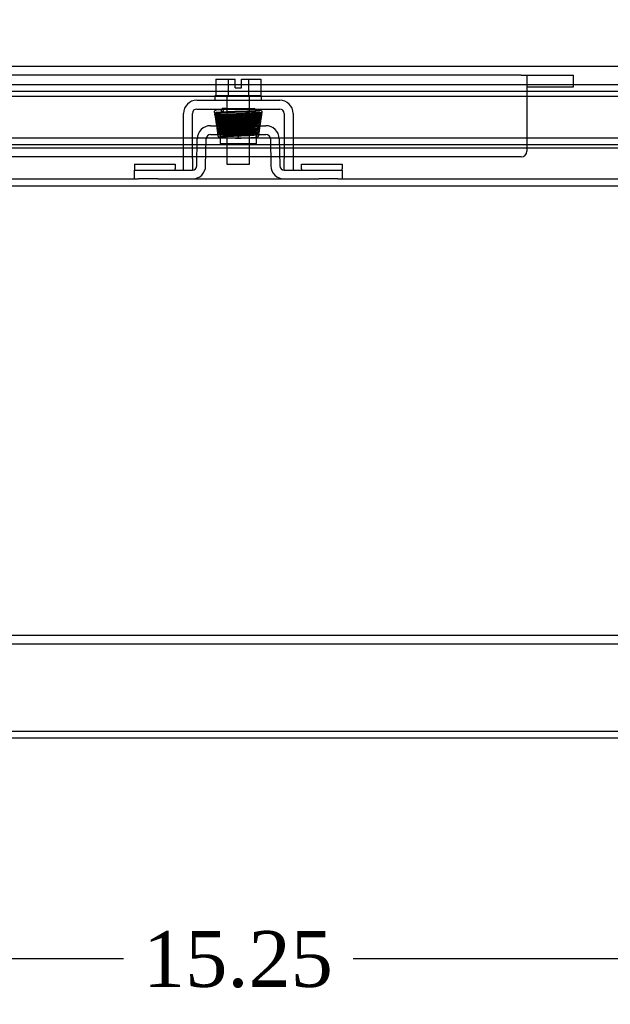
# Model space of a CAD drawing. Header units: inches. Extents: x 1 to 150, y -1 to 99.
# Tile 7 of 23: x 46 to 52, y 7 to 18. Entities that reach past the tile are written whole.
import ezdxf
from ezdxf.enums import TextEntityAlignment as Align
from ezdxf.lldxf.tags import DXFTag

# ---------------------------------------------------------------- set-up
doc = ezdxf.new("R2010")
doc.units = ezdxf.units.IN
doc.header["$MEASUREMENT"] = 0
for name, color, linetype in [('COM40674', 7, 'Continuous'), ('COM42667', 7, 'Continuous'), ('COM42780', 7, 'Continuous'), ('COM48430', 7, 'Continuous'), ('COM56229', 7, 'Continuous'), ('COM70219', 7, 'Continuous'), ('Default', 7, 'Continuous'), ('PKT99', 7, 'Continuous'), ('SCC19011', 7, 'Continuous'), ('SPR20265', 7, 'Continuous'), ('WAF25035', 7, 'Continuous')]:
    doc.layers.add(name, color=color, linetype=linetype)
doc.styles.add('SEACAD_Times_New_Roman', font='times.ttf')
tags = doc.linetypes.add('HIDDEN2', pattern=[0.1875, 0.125, -0.0625]).pattern_tags.tags
tags[6:7] = [DXFTag(74, 4), DXFTag(75, 0), DXFTag(340, '0'), DXFTag(46, 0.0), DXFTag(50, 0.0), DXFTag(44, 0.0), DXFTag(45, 0.0)]
tags[4:5] = [DXFTag(74, 4), DXFTag(75, 0), DXFTag(340, '0'), DXFTag(46, 0.0), DXFTag(50, 0.0), DXFTag(44, 0.0), DXFTag(45, 0.0)]
doc.dimstyles.new('HAMMOND_(STH_-_120x80)', dxfattribs={"dimtxt": 0.6, "dimasz": 0.75, "dimexe": 0.3, "dimexo": 0.3, "dimgap": 0.15, "dimtad": 0, "dimtih": 1, "dimtoh": 1, "dimzin": 0, "dimdsep": 46, "dimtxsty": 'SEACAD_Times_New_Roman', "dimblk1": '_SE_FILLED', "dimblk2": '_SE_FILLED', "dimsah": 1, "dimcen": 0.3, "dimadec": 0, "dimazin": 0, "dimtfac": 0.8, "dimtofl": 0, "dimtmove": 1, "dimatfit": 3, "dimfxl": 1, "dimtolj": 1, "dimtzin": 0, "dimarcsym": 0})

# ---------------------------------------------------------------- blocks, each defined once
blk = doc.blocks.new('SE2')
at = {"layer": 'COM40674', "color": 7, "linetype": 'HIDDEN2'}
for p, q in [((39.805, 10.987), (56.555, 10.987)), ((39.805, 10.892), (56.555, 10.892))]:
    blk.add_line(p, q, dxfattribs=at)
at = {"layer": 'COM42667', "color": 7, "linetype": 'Continuous'}
for p, q in [((47.735, 16.729), (48.626, 16.729)), ((47.735, 16.634), (48.626, 16.634)), ((47.592, 16.103), (47.592, 16.586)), ((47.687, 16.103), (47.687, 16.586)), ((48.674, 16.586), (48.674, 16.103)), ((48.769, 16.586), (48.769, 16.103)), ((47.592, 15.978), (47.592, 16.103)), ((47.687, 16.103), (47.687, 15.978)), ((48.674, 15.978), (48.674, 16.103)), ((48.769, 16.103), (48.769, 15.978))]:
    blk.add_line(p, q, dxfattribs=at)
for centre, radius, start, end in [((47.735, 16.586), 0.143, 90, 180), ((48.626, 16.586), 0.143, 0, 90), ((47.735, 16.586), 0.048, 90, 180), ((48.626, 16.586), 0.048, 0, 90)]:
    blk.add_arc(centre, radius, start, end, dxfattribs=at)
at = {"layer": 'COM42780', "color": 7, "linetype": 'Continuous'}
for p, q in [((47.883, 16.455), (48.477, 16.455)), ((47.735, 16.026), (47.74, 16.315)), ((47.83, 16.024), (47.835, 16.313)), ((47.883, 16.36), (48.477, 16.36)), ((47.985, 16.36), (47.985, 16.265)), ((48.375, 16.265), (48.375, 16.332)), ((48.525, 16.313), (48.53, 16.024)), ((48.62, 16.315), (48.625, 16.026)), ((47.985, 16.265), (48.375, 16.265)), ((47.065, 16.043), (47.502, 16.043)), ((47.065, 16.043), (47.065, 15.992)), ((47.065, 15.992), (47.065, 15.978)), ((47.065, 15.883), (47.065, 15.978)), ((47.065, 15.978), (47.315, 15.978)), ((47.315, 15.978), (47.687, 15.978)), ((47.502, 16.043), (47.502, 15.992)), ((47.502, 15.978), (47.502, 15.992)), ((48.673, 15.978), (49.046, 15.978)), ((48.859, 16.043), (49.296, 16.043)), ((48.859, 15.992), (48.859, 16.043)), ((48.859, 15.992), (48.859, 15.978)), ((49.046, 15.978), (49.296, 15.978)), ((49.296, 16.043), (49.296, 15.992)), ((49.296, 15.978), (49.296, 15.992)), ((49.296, 15.978), (49.296, 15.883)), ((47.315, 15.883), (47.109, 15.883)), ((47.315, 15.883), (47.687, 15.883)), ((48.673, 15.883), (49.046, 15.883)), ((49.251, 15.883), (49.046, 15.883))]:
    blk.add_line(p, q, dxfattribs=at)
at = {"layer": 'COM42780', "color": 7, "linetype": 'HIDDEN2'}
blk.add_line((48.375, 16.332), (48.375, 16.36), dxfattribs=at)
at = {"layer": 'COM42780', "color": 7, "linetype": 'Continuous'}
for centre, radius, start, end in [((47.883, 16.312), 0.143, 90, 179), ((48.477, 16.312), 0.143, 1, 90), ((47.883, 16.312), 0.048, 90, 179), ((48.477, 16.312), 0.048, 1, 90), ((47.687, 16.026), 0.048, 270, 359), ((47.687, 16.026), 0.143, 270, 359), ((48.673, 16.026), 0.143, 181, 270), ((48.673, 16.026), 0.048, 181, 270)]:
    blk.add_arc(centre, radius, start, end, dxfattribs=at)
at = {"layer": 'COM48430', "color": 7, "linetype": 'HIDDEN2'}
for p, q in [((39.454, 16.896), (56.907, 16.896)), ((39.454, 16.824), (56.907, 16.824)), ((38.314, 15.811), (58.047, 15.811)), ((38.288, 9.955), (58.072, 9.955))]:
    blk.add_line(p, q, dxfattribs=at)
at = {"layer": 'COM48430', "color": 7, "linetype": 'Continuous'}
for p, q in [((38.314, 15.883), (47.109, 15.883)), ((47.687, 15.883), (48.673, 15.883)), ((49.251, 15.883), (58.047, 15.883)), ((42.18, 9.883), (54.18, 9.883))]:
    blk.add_line(p, q, dxfattribs=at)
at = {"layer": 'COM56229', "color": 7, "linetype": 'Continuous'}
for p, q in [((39.226, 17.093), (57.198, 17.093)), ((47.592, 16.321), (40.274, 16.321)), ((47.741, 16.321), (47.687, 16.321)), ((47.985, 16.321), (47.836, 16.321)), ((48.525, 16.321), (48.375, 16.321)), ((48.674, 16.321), (48.62, 16.321)), ((56.151, 16.321), (48.769, 16.321)), ((40.094, 16.218), (47.592, 16.218)), ((47.592, 16.25), (40.274, 16.25)), ((47.739, 16.25), (47.687, 16.25)), ((47.687, 16.218), (47.739, 16.218)), ((48.058, 16.25), (47.834, 16.25)), ((47.834, 16.218), (48.058, 16.218)), ((48.527, 16.25), (48.302, 16.25)), ((48.302, 16.218), (48.527, 16.218)), ((48.674, 16.25), (48.622, 16.25)), ((48.622, 16.218), (48.674, 16.218)), ((56.151, 16.25), (48.769, 16.25)), ((48.769, 16.218), (56.331, 16.218))]:
    blk.add_line(p, q, dxfattribs=at)
at = {"layer": 'COM56229', "color": 7, "linetype": 'HIDDEN2'}
for p, q in [((47.687, 16.321), (47.592, 16.321)), ((47.836, 16.321), (47.741, 16.321)), ((48.375, 16.321), (47.985, 16.321)), ((48.62, 16.321), (48.525, 16.321)), ((48.769, 16.321), (48.674, 16.321)), ((47.687, 16.25), (47.592, 16.25)), ((47.592, 16.218), (47.687, 16.218)), ((47.834, 16.25), (47.739, 16.25)), ((47.739, 16.218), (47.834, 16.218)), ((48.302, 16.25), (48.058, 16.25)), ((48.058, 16.218), (48.302, 16.218)), ((48.622, 16.25), (48.527, 16.25)), ((48.527, 16.218), (48.622, 16.218)), ((48.769, 16.25), (48.674, 16.25)), ((48.674, 16.218), (48.769, 16.218))]:
    blk.add_line(p, q, dxfattribs=at)
at = {"layer": 'COM70219', "color": 7, "linetype": 'HIDDEN2'}
blk.add_line((39.712, 16.771), (56.649, 16.771), dxfattribs=at)
at = {"layer": 'PKT99', "color": 7, "linetype": 'HIDDEN2'}
for p, q in [((51.22, 16.996), (41.84, 16.996)), ((51.22, 16.996), (51.28, 16.996)), ((51.28, 16.996), (51.28, 16.181)), ((51.28, 16.996), (51.78, 16.996)), ((51.78, 16.871), (51.78, 16.996)), ((51.28, 16.871), (51.78, 16.871)), ((51.22, 16.121), (41.84, 16.121))]:
    blk.add_line(p, q, dxfattribs=at)
blk.add_arc((51.22, 16.181), 0.06, 270, 0, dxfattribs=at)
at = {"layer": 'SCC19011', "color": 7, "linetype": 'Continuous'}
for p, q in [((47.939, 16.955), (47.939, 16.774)), ((47.939, 16.955), (48.072, 16.955)), ((48.072, 16.955), (48.072, 16.774)), ((48.072, 16.955), (48.146, 16.955)), ((48.146, 16.86), (48.146, 16.955)), ((48.214, 16.955), (48.289, 16.955)), ((48.214, 16.86), (48.214, 16.955)), ((48.289, 16.955), (48.289, 16.774)), ((48.289, 16.955), (48.421, 16.955)), ((48.421, 16.955), (48.421, 16.774)), ((48.146, 16.86), (48.214, 16.86)), ((48.058, 16.634), (48.058, 16.602)), ((48.302, 16.611), (48.302, 16.634)), ((48.058, 16.567), (48.058, 16.552)), ((48.058, 16.517), (48.058, 16.502)), ((48.302, 16.561), (48.302, 16.576)), ((48.302, 16.511), (48.302, 16.526)), ((48.058, 16.467), (48.058, 16.455)), ((48.302, 16.461), (48.302, 16.476)), ((48.058, 16.265), (48.058, 16.042)), ((48.302, 16.042), (48.302, 16.265)), ((48.058, 16.042), (48.302, 16.042))]:
    blk.add_line(p, q, dxfattribs=at)
at = {"layer": 'SCC19011', "color": 7, "linetype": 'HIDDEN2'}
for p, q in [((48.058, 16.774), (48.058, 16.634)), ((48.302, 16.634), (48.302, 16.774)), ((48.058, 16.602), (48.058, 16.567)), ((48.302, 16.576), (48.302, 16.611)), ((48.058, 16.552), (48.058, 16.517)), ((48.058, 16.502), (48.058, 16.467)), ((48.302, 16.526), (48.302, 16.561)), ((48.302, 16.476), (48.302, 16.511)), ((48.058, 16.455), (48.058, 16.265)), ((48.302, 16.265), (48.302, 16.461))]:
    blk.add_line(p, q, dxfattribs=at)
at = {"layer": 'SPR20265', "color": 7, "linetype": 'Continuous'}
blk.add_line((48.18, 16.356), (48.18, 16.321), dxfattribs=at)
at = {"layer": 'SPR20265', "color": 7, "linetype": 'HIDDEN2'}
for centre, radius, start, end in [((48.359, 11.653), 4.985, 90.0776, 94.8175), ((48.358, 11.683), 4.919, 90.0554, 94.8416), ((48.002, 11.653), 4.985, 86.5376, 89.9224)]:
    blk.add_arc(centre, radius, start, end, dxfattribs=at)
at = {"layer": 'SPR20265', "color": 7, "linetype": 'Continuous'}
for centre, radius, start, end in [((48.003, 11.683), 4.919, 89.5796, 89.9446), ((48.002, 11.653), 4.985, 85.1825, 86.5376), ((48.405, 16.501), 0.0181, 270.2962, 90.6354)]:
    blk.add_arc(centre, radius, start, end, dxfattribs=at)
for start_param, end_param in [(3.808539, 6.283185), (0, 2.474646)]:
    blk.add_ellipse((48.008, 16.62), major_axis=(0, -0.0175), ratio=0.707107, start_param=start_param, end_param=end_param, dxfattribs=at)
at = {"layer": 'SPR20265', "color": 7, "linetype": 'HIDDEN2'}
for centre, start_param, end_param in [((48.008, 16.62), 2.474646, 3.808539), ((48.353, 16.62), 0.016493, 3.171395)]:
    blk.add_ellipse(centre, major_axis=(0, -0.0175), ratio=0.707107, start_param=start_param, end_param=end_param, dxfattribs=at)
for points, knots in [([(47.945, 16.621), (47.942, 16.62), (47.937, 16.62), (47.929, 16.616), (47.924, 16.61), (47.922, 16.604), (47.922, 16.6), (47.923, 16.596), (47.925, 16.593), (47.927, 16.59), (47.93, 16.587), (47.933, 16.586), (47.936, 16.584), (47.939, 16.584), (47.94, 16.584)], [0, 0, 0, 0, 0.174153, 0.333945, 0.47646, 0.59716, 0.649734, 0.701139, 0.752042, 0.802639, 0.852867, 0.902545, 0.951555, 1, 1, 1, 1]), ([(48.417, 16.595), (48.416, 16.595), (48.409, 16.596), (48.387, 16.598), (48.354, 16.6), (48.331, 16.601), (48.322, 16.601)], [0.0471701, 0.0471701, 0.0471701, 0.0471701, 0.0920646, 0.1748433, 0.2486488, 0.2900467, 0.2900467, 0.2900467, 0.2900467]), ([(47.943, 16.568), (47.943, 16.568), (47.942, 16.567), (47.94, 16.567), (47.937, 16.565), (47.935, 16.563), (47.933, 16.56), (47.931, 16.557), (47.93, 16.552), (47.931, 16.546), (47.936, 16.539), (47.945, 16.533), (47.951, 16.532), (47.956, 16.532)], [0.0836797, 0.0836797, 0.0836797, 0.0836797, 0.0862289, 0.1249883, 0.163044, 0.2021154, 0.2436891, 0.2889083, 0.338607, 0.4554382, 0.607761, 0.7920008, 1, 1, 1, 1]), ([(47.937, 16.584), (47.937, 16.584), (47.941, 16.582), (47.96, 16.58), (47.996, 16.578), (48.026, 16.577), (48.041, 16.576), (48.042, 16.576)], [0.0505388, 0.0505388, 0.0505388, 0.0505388, 0.0986505, 0.1873611, 0.2665274, 0.3362875, 0.3371283, 0.3371283, 0.3371283, 0.3371283]), ([(47.956, 16.52), (47.953, 16.519), (47.949, 16.519), (47.944, 16.515), (47.94, 16.511), (47.938, 16.505), (47.938, 16.498), (47.94, 16.492), (47.945, 16.487), (47.95, 16.484), (47.954, 16.484), (47.956, 16.483)], [0, 0, 0, 0, 0.147667, 0.223434, 0.298136, 0.43794, 0.563031, 0.685887, 0.803032, 0.90871, 1, 1, 1, 1]), ([(48.416, 16.594), (48.415, 16.593), (48.413, 16.592), (48.402, 16.591), (48.378, 16.589), (48.34, 16.587), (48.299, 16.586), (48.259, 16.584), (48.223, 16.583), (48.194, 16.582), (48.168, 16.581), (48.141, 16.58), (48.11, 16.579), (48.073, 16.578), (48.033, 16.576), (47.993, 16.574), (47.96, 16.572), (47.945, 16.57), (47.942, 16.568), (47.942, 16.568)], [0, 0, 0, 0, 0.0467125, 0.0912045, 0.1733219, 0.2466176, 0.3110379, 0.36659, 0.413288, 0.4511006, 0.4802798, 0.5124664, 0.5539213, 0.6046829, 0.6647937, 0.7342677, 0.8131786, 0.9016438, 0.9470263, 0.9470263, 0.9470263, 0.9470263]), ([(48.398, 16.493), (48.395, 16.492), (48.389, 16.491), (48.372, 16.49), (48.352, 16.488), (48.321, 16.487), (48.279, 16.485), (48.229, 16.483), (48.185, 16.482), (48.15, 16.48), (48.12, 16.479), (48.091, 16.478), (48.062, 16.477), (48.031, 16.475), (48.003, 16.474), (47.98, 16.472), (47.965, 16.47), (47.957, 16.468), (47.952, 16.466), (47.946, 16.458), (47.945, 16.448), (47.953, 16.436), (47.966, 16.432), (47.98, 16.431), (48.008, 16.428), (48.038, 16.427), (48.055, 16.426)], [0, 0, 0, 0, 0.0305768, 0.0594791, 0.0867008, 0.1122479, 0.1582281, 0.1975551, 0.2302279, 0.2562485, 0.2767839, 0.2989471, 0.3239655, 0.3518713, 0.3827213, 0.4161286, 0.4448147, 0.466193, 0.4802912, 0.4887473, 0.5040152, 0.5261078, 0.5470225, 0.5675516, 0.6111258, 0.6576751, 0.6576751, 0.6576751, 0.6576751]), ([(47.951, 16.532), (47.959, 16.531), (47.969, 16.53), (47.997, 16.529), (48.021, 16.527), (48.038, 16.527), (48.046, 16.526)], [0, 0, 0, 0, 0.1150047, 0.1737257, 0.2331549, 0.2762343, 0.2762343, 0.2762343, 0.2762343]), ([(47.952, 16.535), (47.952, 16.535), (47.954, 16.536), (47.967, 16.537), (47.997, 16.539), (48.035, 16.541), (48.074, 16.543), (48.11, 16.544), (48.141, 16.545), (48.168, 16.546), (48.194, 16.547), (48.223, 16.548), (48.259, 16.549), (48.299, 16.551), (48.341, 16.552), (48.38, 16.554), (48.404, 16.556), (48.416, 16.558), (48.418, 16.558), (48.419, 16.559)], [0.0616803, 0.0616803, 0.0616803, 0.0616803, 0.0948725, 0.18112, 0.2587764, 0.3276664, 0.3876449, 0.43854, 0.4802416, 0.5126801, 0.5421128, 0.5802796, 0.6274621, 0.6836649, 0.7489449, 0.8233649, 0.9069374, 0.9523037, 1, 1, 1, 1]), ([(48.406, 16.543), (48.406, 16.543), (48.404, 16.542), (48.39, 16.54), (48.359, 16.538), (48.321, 16.537), (48.283, 16.535), (48.247, 16.534), (48.216, 16.533), (48.19, 16.532), (48.165, 16.531), (48.137, 16.53), (48.103, 16.529), (48.065, 16.527), (48.025, 16.525), (47.988, 16.523), (47.966, 16.522), (47.955, 16.52), (47.954, 16.519), (47.953, 16.519)], [0.054891, 0.054891, 0.054891, 0.054891, 0.0961125, 0.1831695, 0.2613409, 0.3305892, 0.3907936, 0.4419037, 0.4838688, 0.5166746, 0.5458002, 0.5835368, 0.6303253, 0.6861586, 0.7510429, 0.8249452, 0.9078284, 0.9527773, 1, 1, 1, 1]), ([(47.957, 16.484), (47.959, 16.485), (47.963, 16.486), (47.99, 16.489), (48.026, 16.49), (48.065, 16.492), (48.103, 16.494), (48.137, 16.495), (48.165, 16.496), (48.19, 16.497), (48.216, 16.498), (48.247, 16.499), (48.284, 16.5), (48.323, 16.502), (48.362, 16.504), (48.395, 16.506), (48.411, 16.508), (48.414, 16.509), (48.414, 16.51), (48.414, 16.51)], [0, 0, 0, 0, 0.0901151, 0.1716361, 0.2445232, 0.3086686, 0.3639725, 0.4103857, 0.4478611, 0.4768065, 0.5094392, 0.5512577, 0.6023326, 0.6627315, 0.7325648, 0.8118938, 0.9008895, 0.9492073, 0.9527343, 0.9527343, 0.9527343, 0.9527343]), ([(48.406, 16.494), (48.406, 16.494), (48.402, 16.495), (48.386, 16.497), (48.353, 16.499), (48.326, 16.501), (48.312, 16.501)], [0.0502187, 0.0502187, 0.0502187, 0.0502187, 0.0980503, 0.1863449, 0.2651888, 0.332752, 0.332752, 0.332752, 0.332752]), ([(48.407, 16.545), (48.4, 16.546), (48.391, 16.547), (48.363, 16.549), (48.341, 16.55), (48.324, 16.551), (48.317, 16.551)], [0, 0, 0, 0, 0.113473, 0.1716002, 0.2305085, 0.2715062, 0.2715062, 0.2715062, 0.2715062]), ([(48.396, 16.457), (48.401, 16.458), (48.407, 16.459), (48.415, 16.466), (48.418, 16.471), (48.419, 16.476), (48.419, 16.479), (48.418, 16.483), (48.416, 16.486), (48.413, 16.489), (48.41, 16.492), (48.405, 16.493), (48.403, 16.493), (48.402, 16.493)], [0, 0, 0, 0, 0.314139, 0.451364, 0.572135, 0.625408, 0.67627, 0.728029, 0.781154, 0.835554, 0.89067, 0.945715, 1, 1, 1, 1]), ([(48.409, 16.51), (48.41, 16.51), (48.411, 16.51), (48.414, 16.51), (48.417, 16.511), (48.42, 16.513), (48.422, 16.515), (48.424, 16.518), (48.426, 16.521), (48.427, 16.525), (48.426, 16.531), (48.422, 16.539), (48.413, 16.544), (48.407, 16.545), (48.403, 16.546)], [0, 0, 0, 0, 0.042091, 0.081647, 0.120191, 0.15929, 0.200316, 0.244307, 0.29197, 0.343782, 0.463061, 0.615509, 0.797242, 1, 1, 1, 1]), ([(48.416, 16.558), (48.419, 16.559), (48.425, 16.559), (48.432, 16.565), (48.435, 16.572), (48.435, 16.579), (48.433, 16.586), (48.428, 16.591), (48.423, 16.594), (48.419, 16.594), (48.417, 16.594)], [0, 0, 0, 0, 0.156089, 0.311601, 0.454811, 0.580816, 0.702069, 0.815536, 0.915769, 1, 1, 1, 1]), ([(47.968, 16.445), (47.965, 16.444), (47.96, 16.444), (47.953, 16.438), (47.949, 16.43), (47.949, 16.423), (47.952, 16.417), (47.956, 16.412), (47.962, 16.409), (47.965, 16.409), (47.967, 16.409)], [0, 0, 0, 0, 0.160978, 0.319941, 0.465269, 0.591846, 0.711965, 0.822973, 0.919786, 1, 1, 1, 1]), ([(47.953, 16.484), (47.955, 16.483), (47.959, 16.482), (47.987, 16.479), (48.018, 16.478), (48.041, 16.477), (48.05, 16.476)], [0, 0, 0, 0, 0.0928144, 0.1763824, 0.2507715, 0.2956084, 0.2956084, 0.2956084, 0.2956084]), ([(47.971, 16.419), (47.97, 16.419), (47.968, 16.419), (47.966, 16.418), (47.963, 16.417), (47.96, 16.415), (47.958, 16.413), (47.955, 16.41), (47.953, 16.404), (47.954, 16.397), (47.958, 16.39), (47.966, 16.384), (47.971, 16.383), (47.975, 16.382)], [0, 0, 0, 0, 0.035882, 0.073188, 0.112909, 0.155738, 0.202044, 0.251913, 0.361271, 0.485727, 0.637722, 0.812554, 1, 1, 1, 1]), ([(48.387, 16.418), (48.385, 16.417), (48.38, 16.416), (48.366, 16.415), (48.347, 16.414), (48.319, 16.412), (48.281, 16.41), (48.234, 16.408), (48.193, 16.407), (48.159, 16.406), (48.13, 16.404), (48.103, 16.403), (48.073, 16.402), (48.043, 16.401), (48.015, 16.399), (47.992, 16.397), (47.977, 16.395), (47.969, 16.393), (47.964, 16.391), (47.958, 16.384), (47.957, 16.376), (47.959, 16.368), (47.964, 16.363), (47.968, 16.36), (47.97, 16.36)], [0, 0, 0, 0, 0.0305537, 0.0594336, 0.086636, 0.1121631, 0.1581079, 0.1973983, 0.2300328, 0.2560126, 0.2765595, 0.2989611, 0.3244485, 0.3530535, 0.3848423, 0.419375, 0.4489964, 0.4710688, 0.4856271, 0.4942255, 0.5080342, 0.5177414, 0.527727, 0.5388285, 0.5388285, 0.5388285, 0.5388285]), ([(48.153, 16.455), (48.145, 16.455), (48.116, 16.454), (48.069, 16.452), (48.027, 16.45), (47.999, 16.448), (47.982, 16.447), (47.969, 16.446), (47.967, 16.445), (47.965, 16.444)], [0.7723924, 0.7723924, 0.7723924, 0.7723924, 0.7927105, 0.8378634, 0.8874158, 0.9139069, 0.9414997, 0.9701957, 1, 1, 1, 1]), ([(48.391, 16.444), (48.391, 16.443), (48.388, 16.442), (48.366, 16.44), (48.335, 16.438), (48.3, 16.436), (48.266, 16.435), (48.234, 16.433), (48.208, 16.432), (48.185, 16.432), (48.161, 16.431), (48.132, 16.43), (48.098, 16.428), (48.06, 16.427), (48.023, 16.425), (47.99, 16.423), (47.972, 16.421), (47.968, 16.419), (47.968, 16.419), (47.968, 16.418)], [0.0131614, 0.0131614, 0.0131614, 0.0131614, 0.0909302, 0.1731077, 0.2464975, 0.3110371, 0.3667215, 0.4135505, 0.4514828, 0.4807599, 0.5130148, 0.5545557, 0.6054108, 0.6655855, 0.7350644, 0.8138842, 0.9020994, 0.9498668, 0.9667033, 0.9667033, 0.9667033, 0.9667033]), ([(47.969, 16.409), (47.97, 16.41), (47.972, 16.411), (47.985, 16.412), (48.002, 16.414), (48.028, 16.415), (48.066, 16.417), (48.114, 16.419), (48.156, 16.42), (48.191, 16.422), (48.222, 16.423), (48.253, 16.424), (48.287, 16.425), (48.323, 16.427), (48.357, 16.429), (48.382, 16.431), (48.397, 16.433), (48.405, 16.436), (48.409, 16.437), (48.412, 16.441), (48.414, 16.445), (48.416, 16.449), (48.415, 16.453), (48.415, 16.455), (48.415, 16.455)], [0, 0, 0, 0, 0.030093, 0.0585571, 0.0853869, 0.1105715, 0.1558746, 0.1945172, 0.2264462, 0.2516092, 0.2721585, 0.2958767, 0.3235, 0.3550878, 0.3907308, 0.4288982, 0.4597713, 0.4816059, 0.4943659, 0.4976427, 0.5012018, 0.5057902, 0.5113157, 0.5124349, 0.5124349, 0.5124349, 0.5124349]), ([(47.97, 16.407), (47.971, 16.407), (47.976, 16.406), (47.992, 16.405), (48.023, 16.403), (48.047, 16.402), (48.057, 16.401)], [0.0807967, 0.0807967, 0.0807967, 0.0807967, 0.0929142, 0.176534, 0.2509332, 0.3076552, 0.3076552, 0.3076552, 0.3076552]), ([(47.974, 16.437), (47.975, 16.437), (47.976, 16.437), (47.981, 16.437), (47.996, 16.438), (48.021, 16.44), (48.045, 16.441), (48.076, 16.442), (48.115, 16.444), (48.163, 16.446), (48.218, 16.448), (48.276, 16.45), (48.322, 16.452), (48.354, 16.454), (48.375, 16.455), (48.391, 16.456), (48.397, 16.457), (48.4, 16.458)], [0.5371436, 0.5371436, 0.5371436, 0.5371436, 0.5467738, 0.5621367, 0.6057245, 0.6290473, 0.6534634, 0.6814356, 0.713734, 0.7503896, 0.7913954, 0.8367921, 0.8866151, 0.9132661, 0.9410413, 0.9699536, 1, 1, 1, 1]), ([(47.974, 16.384), (47.974, 16.384), (47.974, 16.385), (47.978, 16.386), (47.994, 16.388), (48.025, 16.39), (48.061, 16.392), (48.098, 16.393), (48.132, 16.395), (48.161, 16.396), (48.185, 16.397), (48.208, 16.397), (48.235, 16.398), (48.266, 16.4), (48.301, 16.401), (48.337, 16.403), (48.369, 16.405), (48.392, 16.407), (48.395, 16.408), (48.396, 16.409)], [0.0396375, 0.0396375, 0.0396375, 0.0396375, 0.0487241, 0.0953207, 0.1818139, 0.2595726, 0.3284618, 0.3883749, 0.4391767, 0.4807714, 0.5131139, 0.542495, 0.5805979, 0.6277082, 0.6838419, 0.7490668, 0.823466, 0.9070858, 0.990791, 0.990791, 0.990791, 0.990791]), ([(48.374, 16.391), (48.374, 16.391), (48.372, 16.391), (48.364, 16.39), (48.348, 16.389), (48.323, 16.388), (48.299, 16.386), (48.269, 16.385), (48.232, 16.383), (48.186, 16.382), (48.135, 16.38), (48.082, 16.377), (48.041, 16.375), (48.013, 16.374), (47.996, 16.372), (47.983, 16.371), (47.979, 16.37), (47.978, 16.369)], [0.5391741, 0.5391741, 0.5391741, 0.5391741, 0.5497359, 0.5651073, 0.6087488, 0.6321173, 0.6564564, 0.6839586, 0.7158728, 0.7522082, 0.7929324, 0.8380353, 0.8875346, 0.913998, 0.9415612, 0.9702278, 1, 1, 1, 1]), ([(47.98, 16.455), (47.982, 16.455), (47.99, 16.455), (48.006, 16.454), (48.029, 16.452), (48.045, 16.452), (48.053, 16.451)], [0.04776553, 0.04776553, 0.04776553, 0.04776553, 0.05948357, 0.08672517, 0.11231529, 0.13316981, 0.13316981, 0.13316981, 0.13316981]), ([(47.981, 16.335), (47.983, 16.335), (47.986, 16.336), (47.999, 16.338), (48.016, 16.339), (48.042, 16.34), (48.079, 16.342), (48.125, 16.344), (48.165, 16.346), (48.198, 16.347), (48.227, 16.348), (48.256, 16.349), (48.287, 16.351), (48.319, 16.352), (48.349, 16.354), (48.372, 16.356), (48.386, 16.358), (48.394, 16.36), (48.398, 16.363), (48.403, 16.369), (48.404, 16.375), (48.403, 16.381), (48.401, 16.387), (48.395, 16.392), (48.387, 16.395), (48.376, 16.397), (48.351, 16.399), (48.323, 16.4), (48.305, 16.401), (48.304, 16.401)], [0, 0, 0, 0, 0.0301196, 0.0586081, 0.0854574, 0.1106579, 0.1559788, 0.1946191, 0.2265241, 0.251638, 0.2721305, 0.295476, 0.3223375, 0.3527732, 0.3868757, 0.4231354, 0.4526394, 0.4739288, 0.486996, 0.4950834, 0.5008083, 0.5078207, 0.5159357, 0.5244266, 0.5428694, 0.5635015, 0.6072493, 0.6546651, 0.6589623, 0.6589623, 0.6589623, 0.6589623]), ([(48.393, 16.419), (48.393, 16.419), (48.388, 16.421), (48.371, 16.423), (48.34, 16.425), (48.316, 16.426), (48.306, 16.426)], [0.0501332, 0.0501332, 0.0501332, 0.0501332, 0.0979006, 0.1861158, 0.2649356, 0.3212681, 0.3212681, 0.3212681, 0.3212681]), ([(48.395, 16.444), (48.394, 16.445), (48.391, 16.446), (48.379, 16.447), (48.362, 16.448), (48.339, 16.45), (48.32, 16.451), (48.308, 16.451)], [0, 0, 0, 0, 0.0302077, 0.0587687, 0.0856889, 0.1109692, 0.1441741, 0.1441741, 0.1441741, 0.1441741]), ([(48.386, 16.382), (48.389, 16.383), (48.395, 16.384), (48.403, 16.389), (48.407, 16.396), (48.408, 16.403), (48.406, 16.409), (48.404, 16.412), (48.401, 16.415), (48.399, 16.417), (48.396, 16.418), (48.393, 16.419), (48.391, 16.419), (48.39, 16.419)], [0, 0, 0, 0, 0.180774, 0.350248, 0.499828, 0.623642, 0.733222, 0.784403, 0.832779, 0.878274, 0.921007, 0.961361, 1, 1, 1, 1]), ([(48.394, 16.409), (48.395, 16.409), (48.398, 16.409), (48.402, 16.41), (48.405, 16.413), (48.409, 16.417), (48.412, 16.423), (48.412, 16.43), (48.409, 16.436), (48.404, 16.441), (48.398, 16.444), (48.394, 16.445), (48.392, 16.445)], [0, 0, 0, 0, 0.063176, 0.129473, 0.197366, 0.265212, 0.394679, 0.515177, 0.639946, 0.76535, 0.886036, 1, 1, 1, 1]), ([(47.981, 16.37), (47.978, 16.37), (47.972, 16.369), (47.965, 16.363), (47.961, 16.356), (47.961, 16.349), (47.963, 16.342), (47.968, 16.337), (47.973, 16.334), (47.977, 16.334), (47.979, 16.334)], [0, 0, 0, 0, 0.171749, 0.337669, 0.486578, 0.613302, 0.730062, 0.835396, 0.925606, 1, 1, 1, 1]), ([(47.971, 16.383), (47.974, 16.382), (47.978, 16.382), (47.993, 16.38), (48.011, 16.379), (48.033, 16.378), (48.05, 16.377), (48.06, 16.376)], [0, 0, 0, 0, 0.0305969, 0.05952, 0.086773, 0.1123696, 0.1395937, 0.1395937, 0.1395937, 0.1395937]), ([(47.978, 16.333), (47.979, 16.333), (47.987, 16.331), (48.005, 16.33), (48.03, 16.328), (48.062, 16.326), (48.099, 16.325), (48.14, 16.323), (48.165, 16.322), (48.18, 16.321)], [0.1262894, 0.1262894, 0.1262894, 0.1262894, 0.2522008, 0.3777822, 0.5029693, 0.6277666, 0.7522043, 0.8763068, 1, 1, 1, 1]), ([(47.985, 16.356), (47.993, 16.356), (48.013, 16.354), (48.048, 16.352), (48.086, 16.35), (48.124, 16.349), (48.156, 16.347), (48.176, 16.347), (48.18, 16.346)], [0.5694178, 0.5694178, 0.5694178, 0.5694178, 0.6114813, 0.6588378, 0.6856779, 0.7170987, 0.7530805, 0.7636055, 0.7636055, 0.7636055, 0.7636055]), ([(47.986, 16.362), (47.986, 16.362), (47.988, 16.362), (47.995, 16.363), (48.011, 16.364), (48.035, 16.365), (48.058, 16.366), (48.088, 16.368), (48.126, 16.369), (48.172, 16.371), (48.224, 16.373), (48.278, 16.375), (48.321, 16.377), (48.35, 16.379), (48.368, 16.38), (48.383, 16.382), (48.387, 16.382), (48.39, 16.383)], [0.5340858, 0.5340858, 0.5340858, 0.5340858, 0.5460706, 0.5614606, 0.6051048, 0.6284481, 0.6528907, 0.680899, 0.7132376, 0.7499406, 0.7910029, 0.8364684, 0.8863778, 0.9130782, 0.9409099, 0.9698837, 1, 1, 1, 1]), ([(48.379, 16.369), (48.379, 16.368), (48.379, 16.368), (48.37, 16.366), (48.353, 16.365), (48.329, 16.363), (48.302, 16.362), (48.284, 16.361), (48.277, 16.36)], [0.0491745, 0.0491745, 0.0491745, 0.0491745, 0.1247815, 0.2496118, 0.3745487, 0.4995316, 0.6245497, 0.6947964, 0.6947964, 0.6947964, 0.6947964]), ([(48.383, 16.369), (48.381, 16.37), (48.378, 16.371), (48.365, 16.372), (48.348, 16.374), (48.327, 16.375), (48.31, 16.376), (48.301, 16.376)], [0, 0, 0, 0, 0.0302242, 0.0588021, 0.0857366, 0.1110308, 0.1380479, 0.1380479, 0.1380479, 0.1380479]), ([(48.397, 16.36), (48.397, 16.361), (48.396, 16.363), (48.392, 16.367), (48.386, 16.37), (48.382, 16.37), (48.38, 16.37)], [0.5959107, 0.5959107, 0.5959107, 0.5959107, 0.6145359, 0.7437677, 0.8727235, 1, 1, 1, 1])]:
    blk.add_open_spline(points, degree=3, knots=knots, dxfattribs=at)
at = {"layer": 'SPR20265', "color": 7, "linetype": 'Continuous'}
for points, knots in [([(48.418, 16.619), (48.418, 16.619), (48.418, 16.618), (48.415, 16.617), (48.398, 16.615), (48.363, 16.613), (48.322, 16.611), (48.28, 16.61), (48.242, 16.608), (48.209, 16.607), (48.182, 16.606), (48.156, 16.606), (48.126, 16.605), (48.091, 16.603), (48.051, 16.602), (48.011, 16.6), (47.974, 16.598), (47.952, 16.596), (47.943, 16.595), (47.942, 16.594), (47.942, 16.594)], [0.0428448, 0.0428448, 0.0428448, 0.0428448, 0.0493707, 0.0965166, 0.1838177, 0.2621122, 0.3313981, 0.3915873, 0.442651, 0.4845573, 0.517305, 0.5463918, 0.5840799, 0.6308029, 0.6865586, 0.7513512, 0.8251567, 0.9079354, 0.9528299, 0.9949485, 0.9949485, 0.9949485, 0.9949485]), ([(48.424, 16.584), (48.424, 16.585), (48.426, 16.585), (48.429, 16.586), (48.432, 16.588), (48.434, 16.59), (48.436, 16.592), (48.438, 16.596), (48.439, 16.6), (48.438, 16.606), (48.434, 16.613), (48.426, 16.619), (48.42, 16.62), (48.416, 16.621)], [0.0396226, 0.0396226, 0.0396226, 0.0396226, 0.0780267, 0.1170502, 0.1577954, 0.2011902, 0.2478129, 0.2979655, 0.3517973, 0.4729948, 0.6248981, 0.8034762, 1, 1, 1, 1]), ([(47.944, 16.594), (47.942, 16.594), (47.94, 16.594), (47.936, 16.592), (47.932, 16.59), (47.928, 16.586), (47.926, 16.58), (47.926, 16.573), (47.928, 16.566), (47.933, 16.562), (47.939, 16.559), (47.943, 16.558), (47.945, 16.558)], [0, 0, 0, 0, 0.065589, 0.134096, 0.204, 0.273642, 0.405923, 0.527776, 0.652215, 0.775569, 0.89228, 1, 1, 1, 1]), ([(47.958, 16.546), (47.953, 16.545), (47.946, 16.544), (47.938, 16.537), (47.935, 16.532), (47.934, 16.527), (47.935, 16.524), (47.936, 16.52), (47.937, 16.516), (47.94, 16.513), (47.944, 16.511), (47.948, 16.51), (47.95, 16.51), (47.952, 16.51)], [0, 0, 0, 0, 0.324319, 0.462115, 0.581304, 0.633213, 0.682431, 0.732423, 0.783847, 0.836789, 0.89085, 0.94542, 1, 1, 1, 1]), ([(47.942, 16.559), (47.943, 16.558), (47.945, 16.558), (47.957, 16.556), (47.981, 16.554), (48.014, 16.553), (48.036, 16.552), (48.043, 16.551)], [0, 0, 0, 0, 0.0476963, 0.0930626, 0.1766351, 0.2510551, 0.2835217, 0.2835217, 0.2835217, 0.2835217]), ([(47.956, 16.493), (47.955, 16.493), (47.954, 16.493), (47.951, 16.492), (47.949, 16.49), (47.946, 16.488), (47.944, 16.485), (47.943, 16.482), (47.942, 16.478), (47.943, 16.472), (47.947, 16.464), (47.955, 16.458), (47.961, 16.457), (47.965, 16.457)], [0.0536883, 0.0536883, 0.0536883, 0.0536883, 0.0780693, 0.1166064, 0.1566075, 0.1991192, 0.2448555, 0.2942488, 0.3475582, 0.468612, 0.6213089, 0.801496, 1, 1, 1, 1]), ([(47.945, 16.559), (47.946, 16.559), (47.946, 16.56), (47.955, 16.561), (47.976, 16.563), (48.012, 16.565), (48.052, 16.567), (48.091, 16.568), (48.126, 16.57), (48.156, 16.571), (48.182, 16.571), (48.209, 16.572), (48.242, 16.573), (48.281, 16.575), (48.323, 16.576), (48.365, 16.578), (48.401, 16.58), (48.42, 16.582), (48.424, 16.584), (48.424, 16.584), (48.424, 16.584)], [0.0082904, 0.0082904, 0.0082904, 0.0082904, 0.0463217, 0.0904884, 0.1721194, 0.2451076, 0.3093398, 0.3647219, 0.4112014, 0.4487348, 0.4777229, 0.5103833, 0.5522319, 0.6033254, 0.6637125, 0.7334726, 0.8126389, 0.9013495, 0.9494612, 0.9625305, 0.9625305, 0.9625305, 0.9625305]), ([(47.947, 16.51), (47.947, 16.51), (47.947, 16.509), (47.95, 16.508), (47.966, 16.506), (47.999, 16.504), (48.029, 16.502), (48.046, 16.501), (48.048, 16.501)], [0.0472657, 0.0472657, 0.0472657, 0.0472657, 0.0507927, 0.0991105, 0.1881062, 0.2674352, 0.3372685, 0.3490993, 0.3490993, 0.3490993, 0.3490993]), ([(48.408, 16.567), (48.401, 16.566), (48.391, 16.565), (48.362, 16.564), (48.337, 16.562), (48.306, 16.561), (48.272, 16.56), (48.234, 16.558), (48.195, 16.557), (48.155, 16.555), (48.115, 16.554), (48.076, 16.553), (48.041, 16.551), (48.01, 16.55), (47.984, 16.548), (47.964, 16.547), (47.957, 16.546), (47.954, 16.545)], [0, 0, 0, 0, 0.114096, 0.172444, 0.231556, 0.291424, 0.352074, 0.41347, 0.475619, 0.538515, 0.602191, 0.666616, 0.731785, 0.797698, 0.864389, 0.931825, 1, 1, 1, 1]), ([(48.404, 16.519), (48.402, 16.518), (48.399, 16.517), (48.372, 16.514), (48.338, 16.513), (48.3, 16.511), (48.263, 16.509), (48.229, 16.508), (48.201, 16.507), (48.177, 16.506), (48.152, 16.505), (48.121, 16.504), (48.086, 16.503), (48.047, 16.501), (48.008, 16.499), (47.975, 16.497), (47.959, 16.495), (47.955, 16.494), (47.955, 16.493), (47.955, 16.493)], [0.0030112, 0.0030112, 0.0030112, 0.0030112, 0.0909917, 0.1731863, 0.2465669, 0.311077, 0.3667189, 0.4135009, 0.4513874, 0.480626, 0.512859, 0.5543701, 0.6051903, 0.6653393, 0.7348112, 0.8136551, 0.9019497, 0.9497813, 0.9562509, 0.9562509, 0.9562509, 0.9562509]), ([(47.956, 16.51), (47.963, 16.511), (47.972, 16.512), (47.999, 16.514), (48.024, 16.515), (48.053, 16.517), (48.087, 16.518), (48.124, 16.519), (48.163, 16.521), (48.204, 16.522), (48.244, 16.524), (48.283, 16.525), (48.319, 16.526), (48.351, 16.528), (48.378, 16.529), (48.399, 16.531), (48.406, 16.532), (48.41, 16.532)], [0, 0, 0, 0, 0.11255, 0.170301, 0.228894, 0.288343, 0.348652, 0.409846, 0.471906, 0.534819, 0.598613, 0.663299, 0.728871, 0.795304, 0.862632, 0.930869, 1, 1, 1, 1]), ([(48.407, 16.519), (48.407, 16.519), (48.405, 16.52), (48.395, 16.522), (48.372, 16.523), (48.342, 16.525), (48.321, 16.526), (48.316, 16.526)], [0, 0, 0, 0, 0.0472227, 0.0921716, 0.1750548, 0.2489571, 0.2784285, 0.2784285, 0.2784285, 0.2784285]), ([(48.416, 16.569), (48.413, 16.57), (48.401, 16.572), (48.368, 16.574), (48.338, 16.575), (48.322, 16.576), (48.32, 16.576)], [0.0983562, 0.0983562, 0.0983562, 0.0983562, 0.1868214, 0.2657323, 0.3352063, 0.3444051, 0.3444051, 0.3444051, 0.3444051]), ([(48.405, 16.532), (48.411, 16.532), (48.418, 16.533), (48.427, 16.54), (48.43, 16.546), (48.43, 16.551), (48.43, 16.554), (48.429, 16.558), (48.427, 16.561), (48.424, 16.564), (48.421, 16.567), (48.417, 16.568), (48.414, 16.568), (48.413, 16.568)], [0, 0, 0, 0, 0.337377, 0.476585, 0.593946, 0.643993, 0.690857, 0.738213, 0.787078, 0.837877, 0.890521, 0.944659, 1, 1, 1, 1]), ([(47.961, 16.458), (47.964, 16.457), (47.969, 16.456), (47.977, 16.456), (47.98, 16.455)], [0, 0, 0, 0, 0.03057525, 0.04776553, 0.04776553, 0.04776553, 0.04776553]), ([(47.963, 16.459), (47.963, 16.46), (47.965, 16.461), (47.98, 16.463), (48.011, 16.465), (48.048, 16.466), (48.086, 16.468), (48.121, 16.469), (48.152, 16.47), (48.177, 16.471), (48.202, 16.472), (48.229, 16.473), (48.263, 16.474), (48.301, 16.476), (48.339, 16.478), (48.374, 16.479), (48.402, 16.482), (48.406, 16.483), (48.408, 16.484)], [0.0508211, 0.0508211, 0.0508211, 0.0508211, 0.0952109, 0.1816569, 0.2594098, 0.3283239, 0.3882799, 0.4391299, 0.4807756, 0.5131634, 0.542566, 0.5806951, 0.6278338, 0.6839911, 0.7492285, 0.8236176, 0.9071856, 1, 1, 1, 1]), ([(48.384, 16.465), (48.384, 16.466), (48.383, 16.466), (48.372, 16.465), (48.353, 16.464), (48.326, 16.462), (48.299, 16.461), (48.267, 16.46), (48.227, 16.458), (48.187, 16.457), (48.162, 16.456), (48.153, 16.455)], [0.5350864, 0.5350864, 0.5350864, 0.5350864, 0.5440058, 0.5644762, 0.6082607, 0.6316699, 0.6560427, 0.6835919, 0.7155543, 0.7519369, 0.7723924, 0.7723924, 0.7723924, 0.7723924]), ([(48.415, 16.455), (48.414, 16.457), (48.413, 16.461), (48.408, 16.466), (48.401, 16.469), (48.39, 16.471), (48.37, 16.473), (48.345, 16.475), (48.326, 16.476), (48.314, 16.476), (48.311, 16.476)], [0.5124349, 0.5124349, 0.5124349, 0.5124349, 0.5178789, 0.5252166, 0.5427055, 0.5634357, 0.6072937, 0.6305645, 0.6548122, 0.6650792, 0.6650792, 0.6650792, 0.6650792]), ([(47.97, 16.36), (47.972, 16.359), (47.977, 16.357), (47.981, 16.357), (47.985, 16.356), (47.985, 16.356)], [0.53882854, 0.53882854, 0.53882854, 0.53882854, 0.54743841, 0.56790068, 0.56941776, 0.56941776, 0.56941776, 0.56941776]), ([(48.277, 16.36), (48.272, 16.36), (48.254, 16.359), (48.221, 16.358), (48.196, 16.357), (48.18, 16.356)], [0.6947964, 0.6947964, 0.6947964, 0.6947964, 0.7496304, 0.874808, 1, 1, 1, 1]), ([(48.18, 16.321), (48.196, 16.322), (48.221, 16.323), (48.262, 16.325), (48.299, 16.326), (48.331, 16.328), (48.356, 16.33), (48.374, 16.331), (48.384, 16.333), (48.385, 16.334), (48.385, 16.334)], [0, 0, 0, 0, 0.1236932, 0.2477957, 0.3722334, 0.4970307, 0.6222178, 0.7477992, 0.8737106, 0.9604174, 0.9604174, 0.9604174, 0.9604174]), ([(48.382, 16.334), (48.384, 16.334), (48.386, 16.334), (48.39, 16.336), (48.394, 16.338), (48.397, 16.341), (48.399, 16.345), (48.4, 16.349), (48.4, 16.355), (48.398, 16.359), (48.397, 16.36)], [0, 0, 0, 0, 0.0589773, 0.1211115, 0.1849679, 0.2490189, 0.31194, 0.3728411, 0.4898099, 0.5959107, 0.5959107, 0.5959107, 0.5959107])]:
    blk.add_open_spline(points, degree=3, knots=knots, dxfattribs=at)
at = {"layer": 'WAF25035', "color": 7, "linetype": 'Continuous'}
for p, q in [((48.43, 16.774), (47.93, 16.774)), ((47.93, 16.774), (47.93, 16.729)), ((48.43, 16.729), (48.43, 16.774))]:
    blk.add_line(p, q, dxfattribs=at)
blk = doc.blocks.new('DMBLK551')
at = {"layer": 'Default', "linetype": 'Continuous'}
for points in [[(41.305, 7.385), (41.305, 7.635), (40.555, 7.51)], [(55.055, 7.385), (55.805, 7.51), (55.055, 7.635)]]:
    blk.add_hatch(color=7, dxfattribs=at).paths.add_polyline_path(points)
at = {"layer": 'Default', "color": 7, "linetype": 'Continuous'}
for p, q in [((40.555, 10.492), (40.555, 7.21)), ((55.805, 10.492), (55.805, 7.21)), ((46.947, 7.51), (40.555, 7.51)), ((55.805, 7.51), (49.414, 7.51))]:
    blk.add_line(p, q, dxfattribs=at)
at = {"layer": 'Default', "color": 7, "linetype": 'Continuous', "style": 'SEACAD_Times_New_Roman'}
blk.add_text('15.25', height=0.6, dxfattribs=at).set_placement((47.157, 7.81), align=Align.TOP_LEFT)
blk = doc.blocks.new('_SE_FILLED')
at = {"color": 0}
blk.add_line((0, 0), (-1, 0), dxfattribs=at)
blk.add_solid([(0, 0), (-1, -0.1665), (-1, 0.1665), (0, 0)], dxfattribs=at)
blk = doc.blocks.new('DMBLK552')
at = {"layer": 'Default', "linetype": 'Continuous'}
for points in [[(39.868, 22.268), (39.118, 22.143), (39.868, 22.018)], [(56.556, 22.268), (56.556, 22.018), (57.306, 22.143)]]:
    blk.add_hatch(color=7, dxfattribs=at).paths.add_polyline_path(points)
at = {"layer": 'Default', "color": 7, "linetype": 'Continuous'}
for p, q in [((39.118, 17.285), (39.118, 22.443)), ((57.306, 17.285), (57.306, 22.443)), ((39.118, 22.143), (46.979, 22.143)), ((49.446, 22.143), (57.306, 22.143))]:
    blk.add_line(p, q, dxfattribs=at)
at = {"layer": 'Default', "color": 7, "linetype": 'Continuous', "style": 'SEACAD_Times_New_Roman'}
blk.add_text('18.19', height=0.6, dxfattribs=at).set_placement((47.189, 22.443), align=Align.TOP_LEFT)

msp = doc.modelspace()

# ---------------------------------------------------------------- block references
at = {"layer": 'Default'}
msp.add_blockref('SE2', (0, 0), dxfattribs=at)

# ---------------------------------------------------------------- dimensions: what is measured, and where the dimension line sits
at = {"layer": 'Default', "color": 7, "linetype": 'Continuous'}
for base, p1, p2, angle, picture, middle in [((39.118, 22.143), (39.118, 16.985), (57.306, 16.985), 0, 'DMBLK552', (48.212, 22.143)), ((55.805, 7.51), (55.805, 10.792), (40.555, 10.792), 180, 'DMBLK551', (48.18, 7.51))]:
    dim = msp.add_linear_dim(base=base, p1=p1, p2=p2, angle=angle, text='\\A1;<>', dimstyle='HAMMOND_(STH_-_120x80)', override={"dimtmove": 0}, dxfattribs=at)
    dim.commit()
    dim.dimension.update_dxf_attribs({"geometry": picture, "text_midpoint": middle, "dimtype": 161})

doc.saveas('drawing.dxf')
